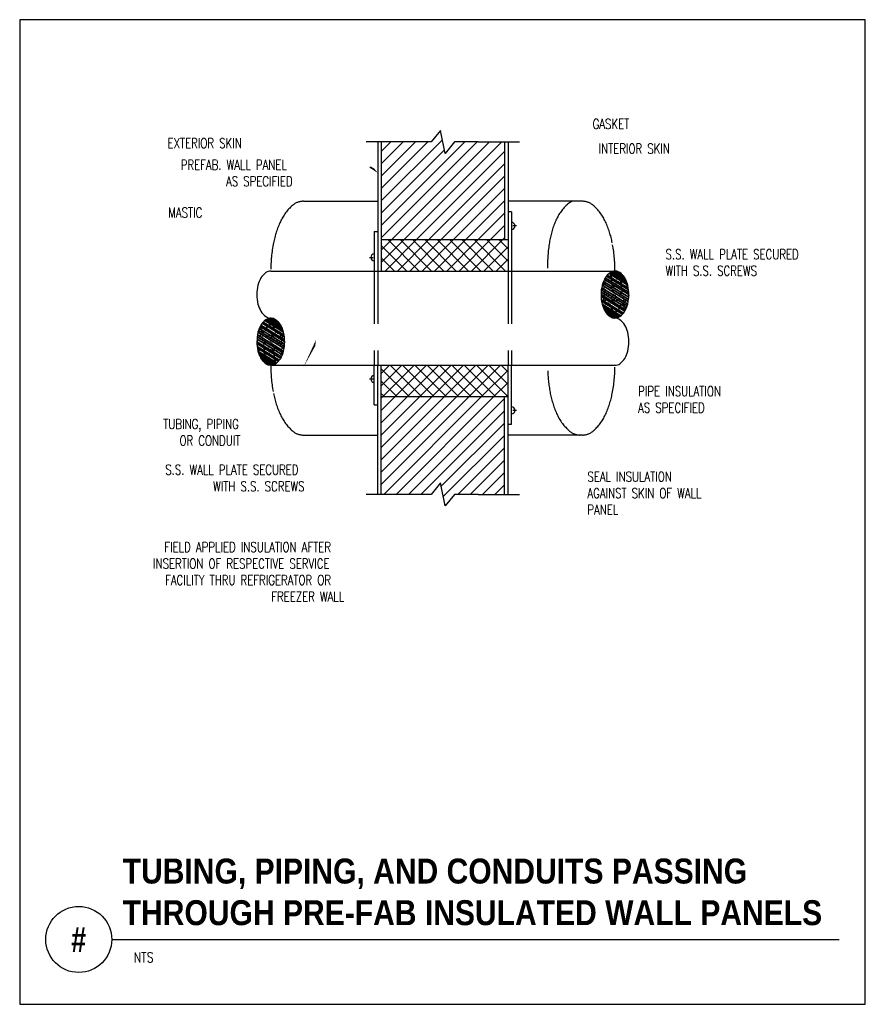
# Model space of a CAD drawing. Header units: inches. Extents: x -0.17 to 7.83, y -0.11 to 9.21.
import ezdxf
from ezdxf.enums import TextEntityAlignment as Align

# ---------------------------------------------------------------- set-up
doc = ezdxf.new("R2010")
doc.units = ezdxf.units.IN
doc.header["$MEASUREMENT"] = 0
doc.header["$PDSIZE"] = -1
doc.linetypes.add('DASHED', pattern=[0.75, 0.5, -0.25])
doc.linetypes.add('HIDDEN', pattern=[0.375, 0.25, -0.125])
doc.layers.add('G-ANNO-NPLT', color=7, linetype='Continuous', plot=False)
for name, color, linetype in [('M-DETL-HEVY', 5, 'Continuous'), ('M-DETL-MEDM', 4, 'Continuous'), ('M-DETL-PATT', 8, 'Continuous'), ('M-DETL-TEXT', 2, 'Continuous'), ('M-DETL-XTHN', 1, 'Continuous')]:
    doc.layers.add(name, color=color, linetype=linetype)
doc.styles.add('BOLD', font='bold.shx', dxfattribs={"width": 0.9})
doc.styles.add('Romans', font='romans.shx', dxfattribs={"width": 0.75})

msp = doc.modelspace()

# ---------------------------------------------------------------- linework, layer by layer
at = {"layer": 'G-ANNO-NPLT', "color": 6}
msp.add_lwpolyline([(-0.1673, -0.1052), (7.8326, -0.1052), (7.8326, 9.2073), (-0.1673, 9.2073)], close=True, dxfattribs=at)
at = {"layer": 'M-DETL-HEVY', "linetype": 'Continuous'}
for p, q in [((2.2084, 6.8299), (5.4644, 6.8299)), ((2.2084, 5.9389), (5.4644, 5.9389))]:
    msp.add_line(p, q, dxfattribs=at)
for points in [[(2.2084, 6.8299, 0.153705), (2.162, 6.8153), (2.162, 6.8153, 0.106853), (2.115, 6.7647), (2.115, 6.7647, 0.073696), (2.0872, 6.6965), (2.0872, 6.6965, 0.060248), (2.0764, 6.6072), (2.0764, 6.6072, 0.060248), (2.0872, 6.5179), (2.0872, 6.5179, 0.073696), (2.115, 6.4496), (2.115, 6.4496, 0.106853), (2.162, 6.399), (2.162, 6.399, 0.153705), (2.2084, 6.3844)], [(5.4644, 5.9389, 0.153705), (5.5107, 5.9535), (5.5107, 5.9535, 0.106853), (5.5577, 6.0041), (5.5577, 6.0041, 0.073696), (5.5856, 6.0724), (5.5856, 6.0724, 0.060248), (5.5964, 6.1617), (5.5964, 6.1617, 0.060248), (5.5856, 6.251), (5.5856, 6.251, 0.073696), (5.5577, 6.3192), (5.5577, 6.3192, 0.106853), (5.5107, 6.3698), (5.5107, 6.3698, 0.153705), (5.4644, 6.3844)]]:
    msp.add_lwpolyline(points, format="xyb", dxfattribs=at)
at = {"layer": 'M-DETL-MEDM', "linetype": 'Continuous'}
for p, q in [((3.2204, 8.0509), (3.2204, 6.8299)), ((3.2534, 8.0509), (3.2534, 6.8299)), ((4.4194, 8.0509), (4.4194, 7.1269)), ((4.4524, 8.0509), (4.4524, 6.8299)), ((4.4854, 7.3909), (4.4524, 7.3909)), ((4.4854, 7.3909), (4.4854, 6.8299)), ((3.1874, 7.2039), (3.1874, 6.8299)), ((3.1874, 7.2039), (3.2204, 7.2039)), ((4.532, 7.2572), (4.4971, 7.2572)), ((3.2534, 7.1269), (4.4524, 7.1269)), ((3.1408, 6.959), (3.1757, 6.959)), ((3.1874, 5.5649), (3.1874, 5.9389)), ((3.2204, 4.7179), (3.2204, 5.9389)), ((3.2534, 4.7179), (3.2534, 5.9389)), ((4.4524, 4.7179), (4.4524, 5.9389)), ((4.4854, 5.3779), (4.4854, 5.9389)), ((3.1408, 5.8098), (3.1757, 5.8098)), ((3.2534, 5.6419), (4.4524, 5.6419)), ((4.4194, 4.7179), (4.4194, 5.6419)), ((3.1874, 5.5649), (3.2204, 5.5649)), ((4.532, 5.5116), (4.4971, 5.5116)), ((4.4854, 5.3779), (4.4524, 5.3779))]:
    msp.add_line(p, q, dxfattribs=at)
at = {"layer": 'M-DETL-MEDM'}
for p, q in [((2.5164, 7.4899), (3.2204, 7.4899)), ((5.1564, 7.4899), (4.4524, 7.4899)), ((2.5164, 5.2789), (3.2204, 5.2789)), ((5.1564, 5.2789), (4.4524, 5.2789))]:
    msp.add_line(p, q, dxfattribs=at)
at = {"layer": 'M-DETL-MEDM', "linetype": 'DASHED'}
for p, q in [((3.1874, 6.8299), (3.1874, 5.9389)), ((3.2204, 6.8299), (3.2204, 5.9389)), ((4.4524, 6.8299), (4.4524, 5.9389)), ((4.4854, 6.8299), (4.4854, 5.9389))]:
    msp.add_line(p, q, dxfattribs=at)
at = {"layer": 'M-DETL-MEDM', "linetype": 'HIDDEN'}
for points in [[(2.5164, 7.4899, 0.1835), (2.4137, 7.4509), (2.4137, 7.4509, 0.102418), (2.2986, 7.2966), (2.2986, 7.2966, 0.061498), (2.234, 7.0976), (2.234, 7.0976, 0.047772), (2.2084, 6.8299)], [(4.8265, 6.8564, -0.043072), (4.8434, 7.0983), (4.8434, 7.0983, -0.061498), (4.901, 7.2995), (4.901, 7.2995, -0.102418), (5.0106, 7.4577), (5.0106, 7.4577, -0.09802), (5.0613, 7.4899)], [(5.1564, 7.4899, -0.1835), (5.2591, 7.4509), (5.2591, 7.4509, -0.102418), (5.3742, 7.2966), (5.3742, 7.2966, -0.061498), (5.4387, 7.0976), (5.4387, 7.0976, -0.047772), (5.4644, 6.8299)], [(2.5164, 5.2789, -0.1835), (2.4137, 5.3179), (2.4137, 5.3179, -0.102418), (2.2986, 5.4722), (2.2986, 5.4722, -0.061498), (2.234, 5.6712), (2.234, 5.6712, -0.047772), (2.2084, 5.9389)], [(4.8282, 5.8861, 0.038395), (4.8528, 5.6712), (4.8528, 5.6712, 0.061498), (4.9174, 5.4722), (4.9174, 5.4722, 0.102418), (5.0325, 5.3179), (5.0325, 5.3179, 0.1835), (5.1352, 5.2789)], [(5.1564, 5.2789, 0.1835), (5.2591, 5.3179), (5.2591, 5.3179, 0.102418), (5.3742, 5.4722), (5.3742, 5.4722, 0.061498), (5.4387, 5.6712), (5.4387, 5.6712, 0.047772), (5.4644, 5.9389)]]:
    msp.add_lwpolyline(points, format="xyb", dxfattribs=at)
at = {"layer": 'M-DETL-MEDM', "linetype": 'Continuous'}
for centre, start, end in [((4.4854, 7.2572), 270, 90), ((3.1874, 6.959), 90, 270), ((3.1874, 5.8098), 90, 270), ((4.4854, 5.5116), 270, 90)]:
    msp.add_arc(centre, 0.033, start, end, dxfattribs=at)
at = {"layer": 'M-DETL-PATT'}
for p, q in [((3.2534, 7.4935), (3.8319, 8.072)), ((3.2534, 7.9602), (3.3441, 8.0509)), ((3.2534, 7.8435), (3.4608, 8.0509)), ((3.2534, 7.7268), (3.5775, 8.0509)), ((3.2534, 7.6101), (3.6942, 8.0509)), ((3.2534, 7.2601), (4.0442, 8.0509)), ((3.2534, 7.1434), (4.1608, 8.0509)), ((3.3535, 7.1269), (4.2775, 8.0509)), ((3.4702, 7.1269), (4.3942, 8.0509)), ((3.2534, 7.3768), (3.8518, 7.9752)), ((3.5869, 7.1269), (4.4194, 7.9594)), ((3.7035, 7.1269), (4.4194, 7.8428)), ((3.8202, 7.1269), (4.4194, 7.7261)), ((3.9369, 7.1269), (4.4194, 7.6094)), ((4.0536, 7.1269), (4.4194, 7.4927)), ((4.1702, 7.1269), (4.4194, 7.3761)), ((4.2869, 7.1269), (4.4194, 7.2594)), ((3.2534, 6.9101), (3.4702, 7.1269)), ((3.2534, 7.0268), (3.3535, 7.1269)), ((3.2899, 6.8299), (3.5869, 7.1269)), ((3.613, 6.8299), (3.316, 7.1269)), ((3.4065, 6.8299), (3.7035, 7.1269)), ((3.7296, 6.8299), (3.4326, 7.1269)), ((3.5232, 6.8299), (3.8202, 7.1269)), ((3.8463, 6.8299), (3.5493, 7.1269)), ((3.6399, 6.8299), (3.9369, 7.1269)), ((3.963, 6.8299), (3.666, 7.1269)), ((3.7566, 6.8299), (4.0536, 7.1269)), ((4.0797, 6.8299), (3.7827, 7.1269)), ((3.8732, 6.8299), (4.1702, 7.1269)), ((4.1963, 6.8299), (3.8993, 7.1269)), ((3.9899, 6.8299), (4.2869, 7.1269)), ((4.313, 6.8299), (4.016, 7.1269)), ((4.1066, 6.8299), (4.4036, 7.1269)), ((4.4297, 6.8299), (4.1327, 7.1269)), ((4.4524, 6.9239), (4.2493, 7.1269)), ((4.4524, 7.0405), (4.366, 7.1269)), ((3.4963, 6.8299), (3.2534, 7.0728)), ((4.2232, 6.8299), (4.4524, 7.059)), ((3.3796, 6.8299), (3.2534, 6.9561)), ((4.3399, 6.8299), (4.4524, 6.9424)), ((3.2534, 5.86), (3.3322, 5.9389)), ((3.2534, 5.7434), (3.4489, 5.9389)), ((3.5176, 5.6419), (3.2534, 5.9061)), ((3.2686, 5.6419), (3.5656, 5.9389)), ((3.6342, 5.6419), (3.3372, 5.9389)), ((3.3853, 5.6419), (3.6823, 5.9389)), ((3.7509, 5.6419), (3.4539, 5.9389)), ((3.5019, 5.6419), (3.7989, 5.9389)), ((3.8676, 5.6419), (3.5706, 5.9389)), ((3.6186, 5.6419), (3.9156, 5.9389)), ((3.9843, 5.6419), (3.6873, 5.9389)), ((3.7353, 5.6419), (4.0323, 5.9389)), ((4.1009, 5.6419), (3.8039, 5.9389)), ((3.852, 5.6419), (4.149, 5.9389)), ((4.2176, 5.6419), (3.9206, 5.9389)), ((3.9686, 5.6419), (4.2656, 5.9389)), ((4.3343, 5.6419), (4.0373, 5.9389)), ((4.0853, 5.6419), (4.3823, 5.9389)), ((4.4509, 5.6419), (4.1539, 5.9389)), ((4.202, 5.6419), (4.4524, 5.8923)), ((4.4524, 5.7571), (4.2706, 5.9389)), ((4.4524, 5.8738), (4.3873, 5.9389)), ((3.4009, 5.6419), (3.2534, 5.7894)), ((4.3186, 5.6419), (4.4524, 5.7756)), ((3.2534, 5.51), (3.3853, 5.6419)), ((3.2534, 5.3934), (3.5019, 5.6419)), ((3.2534, 5.2767), (3.6186, 5.6419)), ((3.2534, 5.16), (3.7353, 5.6419)), ((3.2534, 5.0433), (3.852, 5.6419)), ((3.2534, 4.9267), (3.9686, 5.6419)), ((3.2534, 4.81), (4.0853, 5.6419)), ((3.278, 4.7179), (4.202, 5.6419)), ((3.3946, 4.7179), (4.3186, 5.6419)), ((3.5113, 4.7179), (4.4194, 5.626)), ((3.628, 4.7179), (4.4194, 5.5093)), ((3.8206, 4.7938), (4.4194, 5.3926)), ((3.8405, 4.6971), (4.4194, 5.276)), ((3.978, 4.7179), (4.4194, 5.1593)), ((4.0947, 4.7179), (4.4194, 5.0426)), ((4.2114, 4.7179), (4.4194, 4.9259)), ((4.328, 4.7179), (4.4194, 4.8093))]:
    msp.add_line(p, q, dxfattribs=at)
at = {"layer": 'M-DETL-PATT', "linetype": 'Continuous'}
for p, q in [((4.4036, 7.1269), (4.4194, 7.1427)), ((3.2629, 6.8299), (3.2534, 6.8395)), ((3.2842, 5.6419), (3.2534, 5.6727)), ((3.2534, 5.6267), (3.2686, 5.6419)), ((4.4353, 5.6419), (4.4524, 5.659))]:
    msp.add_line(p, q, dxfattribs=at)
at = {"layer": 'M-DETL-PATT'}
for p in [(5.4243, 6.8139), (5.4327, 6.8127), (5.4514, 6.8168), (5.4963, 6.8148), (5.5137, 6.8079), (5.3523, 6.7119), (5.3537, 6.7103), (5.3593, 6.7164), (5.3702, 6.7242), (5.3894, 6.7492), (5.3991, 6.7311), (5.3996, 6.7708), (5.4157, 6.7779), (5.4213, 6.784), (5.4278, 6.7871), (5.431, 6.7812), (5.4337, 6.7423), (5.4338, 6.7263), (5.436, 6.7251), (5.4399, 6.7951), (5.4632, 6.7729), (5.4803, 6.7176), (5.4818, 6.7578), (5.4974, 6.7284), (5.5067, 6.7463), (5.5122, 6.7524), (5.5139, 6.7051), (5.5151, 6.7727), (5.5174, 6.7555), (5.5209, 6.7287), (5.5227, 6.719), (5.5268, 6.775), (5.5423, 6.7853), (5.5609, 6.7305), (5.3486, 6.6518), (5.3545, 6.6947), (5.3574, 6.6657), (5.3581, 6.6679), (5.364, 6.623), (5.3698, 6.6398), (5.3883, 6.6172), (5.3993, 6.6283), (5.4028, 6.6817), (5.4184, 6.65), (5.4312, 6.6784), (5.4334, 6.6419), (5.4395, 6.6983), (5.4401, 6.6923), (5.4447, 6.6787), (5.4454, 6.6535), (5.4477, 6.6363), (5.4502, 6.6848), (5.4664, 6.6838), (5.4819, 6.655), (5.497, 6.644), (5.5093, 6.6184), (5.5229, 6.6162), (5.5268, 6.6839), (5.5291, 6.6667), (5.53, 6.6858), (5.5326, 6.6399), (5.5356, 6.6471), (5.5412, 6.6532), (5.5605, 6.646), (5.5646, 6.6816), (5.5713, 6.6861), (5.3403, 6.5932), (5.3488, 6.549), (5.3564, 6.5824), (5.3576, 6.5629), (5.3662, 6.6059), (5.3698, 6.579), (5.373, 6.5507), (5.3757, 6.5342), (5.3827, 6.6111), (5.3995, 6.5256), (5.4039, 6.5953), (5.4314, 6.5757), (5.4366, 6.5528), (5.4403, 6.5896), (5.4473, 6.5508), (5.4512, 6.6095), (5.4571, 6.5646), (5.4594, 6.5475), (5.4629, 6.5206), (5.4675, 6.5974), (5.4736, 6.5795), (5.4792, 6.5856), (5.4821, 6.5522), (5.5002, 6.5548), (5.514, 6.6023), (5.5311, 6.5995), (5.5383, 6.5192), (5.5385, 6.5951), (5.5408, 6.5779), (5.5443, 6.5511), (5.5637, 6.5569), (5.5646, 6.5479), (5.5648, 6.5789), (5.5702, 6.554), (5.5947, 6.6015), (5.3741, 6.4643), (5.3779, 6.517), (5.3815, 6.4902), (5.3853, 6.4832), (5.3874, 6.4454), (5.3896, 6.4282), (5.4035, 6.5109), (5.4117, 6.5119), (5.4172, 6.5179), (5.4316, 6.4729), (5.4377, 6.4664), (5.4405, 6.4868), (5.4671, 6.513), (5.4688, 6.4758), (5.4711, 6.4586), (5.4746, 6.4318), (5.4763, 6.4516), (5.4823, 6.4495), (5.5013, 6.4685), (5.5026, 6.4803), (5.5082, 6.4864), (5.5142, 6.4996), (5.5231, 6.5135), (5.5307, 6.515), (5.5339, 6.4259), (5.5502, 6.5062), (5.5525, 6.4891), (5.556, 6.4622), (5.5649, 6.4761), (5.5649, 6.4705), (5.3997, 6.4228), (5.4406, 6.4127), (5.4462, 6.4187), (5.4703, 6.4238), (5.4805, 6.387), (5.5233, 6.4107)]:
    msp.add_point(p, dxfattribs=at)
at = {"layer": 'M-DETL-PATT', "linetype": 'Continuous'}
for p in [(2.1389, 6.3429), (2.1495, 6.3581), (2.1923, 6.3818), (2.1982, 6.337), (2.2024, 6.345), (2.2266, 6.3501), (2.2321, 6.3562), (2.266, 6.3471), (2.2731, 6.346), (2.2832, 6.3406), (5.4067, 6.4218), (2.1078, 6.2927), (2.1079, 6.2983), (2.1167, 6.3066), (2.1203, 6.2798), (2.1225, 6.2626), (2.1345, 6.2496), (2.1421, 6.2538), (2.1497, 6.2553), (2.1585, 6.2693), (2.1646, 6.2824), (2.1702, 6.2885), (2.1715, 6.3004), (2.1905, 6.3194), (2.1965, 6.3172), (2.2017, 6.3102), (2.204, 6.293), (2.2057, 6.2559), (2.2099, 6.2482), (2.2323, 6.282), (2.2351, 6.3024), (2.2412, 6.2959), (2.2555, 6.2509), (2.2611, 6.2569), (2.2692, 6.2579), (2.2733, 6.2432), (2.2854, 6.3234), (2.2874, 6.2857), (2.2913, 6.2786), (2.2948, 6.2518), (2.2987, 6.3045), (2.0781, 6.1673), (2.1026, 6.2148), (2.108, 6.1899), (2.1082, 6.2209), (2.109, 6.2119), (2.1284, 6.2178), (2.132, 6.1909), (2.1342, 6.1737), (2.1417, 6.1694), (2.1499, 6.1526), (2.1587, 6.1665), (2.1635, 6.1504), (2.1726, 6.214), (2.1906, 6.2166), (2.1936, 6.1832), (2.1991, 6.1893), (2.2052, 6.1714), (2.2134, 6.2214), (2.2157, 6.2042), (2.2216, 6.1594), (2.2254, 6.218), (2.2325, 6.1792), (2.2362, 6.2161), (2.2414, 6.1931), (2.2688, 6.1735), (2.2845, 6.1517), (2.2901, 6.1577), (2.2971, 6.2346), (2.2998, 6.2181), (2.303, 6.1898), (2.3065, 6.1629), (2.3151, 6.2059), (2.3164, 6.1865), (2.324, 6.2198), (2.3324, 6.1756), (2.1015, 6.0827), (2.1082, 6.0872), (2.1122, 6.1228), (2.1316, 6.1156), (2.1372, 6.1217), (2.1401, 6.1289), (2.1428, 6.083), (2.1437, 6.1021), (2.1459, 6.0849), (2.1589, 6.0637), (2.1758, 6.1249), (2.1908, 6.1138), (2.2063, 6.0851), (2.2225, 6.084), (2.2251, 6.1325), (2.2274, 6.1153), (2.2281, 6.0901), (2.2327, 6.0765), (2.2333, 6.0705), (2.2394, 6.1269), (2.2415, 6.0904), (2.2544, 6.1188), (2.2699, 6.0871), (2.2735, 6.1405), (2.303, 6.129), (2.3088, 6.1458), (2.3147, 6.1009), (2.3153, 6.1031), (2.3182, 6.0741), (2.319, 6.0585), (2.3205, 6.0569), (2.3242, 6.117), (2.1118, 6.0384), (2.1304, 5.9835), (2.146, 5.9938), (2.15, 6.0498), (2.1518, 6.0401), (2.1554, 6.0133), (2.1576, 5.9961), (2.1591, 5.961), (2.1605, 6.0164), (2.1661, 6.0225), (2.1754, 6.0404), (2.191, 6.0111), (2.1924, 6.0512), (2.2096, 5.9959), (2.2329, 5.9737), (2.2368, 6.0437), (2.239, 6.0425), (2.2391, 6.0265), (2.2417, 5.9876), (2.245, 5.9817), (2.2515, 5.9848), (2.2571, 5.9909), (2.2731, 5.998), (2.2736, 6.0377), (2.2834, 6.0196), (2.3026, 6.0446), (2.3135, 6.0525), (2.1765, 5.9541), (2.2214, 5.952), (2.2401, 5.9561), (2.2485, 5.9549)]:
    msp.add_point(p, dxfattribs=at)
at = {"layer": 'M-DETL-TEXT'}
msp.add_line((0.7043, 0.5081), (7.5862, 0.5081), dxfattribs=at)
for points in [[(4.4194, 7.7978, 0, 0.0313, 0), (4.498, 7.849, 0, 0, 0), (5.0708, 8.2219, 0, 0, 0), (5.2015, 8.2219, 0, 0, 0)], [(3.2204, 7.7576, 0, 0.0313, 0), (3.1509, 7.8206, 0, 0, 0), (2.766, 8.0515, 0, 0, 0), (2.0909, 8.0515, 0, 0, 0)], [(4.4524, 7.5564, 0, 0.0313, 0), (4.531, 7.6075, 0, 0, 0), (5.1038, 7.9805, 0, 0, 0), (5.2345, 7.9805, 0, 0, 0)], [(3.4315, 7.5429, 0, 0.0313, 0), (3.3425, 7.5826, 0, 0, 0), (2.7933, 7.8274, 0, 0, 0), (2.6012, 7.8274, 0, 0, 0)], [(3.1874, 7.2387, 0, 0.0313, 0), (3.1008, 7.2747, 0, 0, 0), (2.8471, 7.3804, 0, 0, 0), (1.6136, 7.3804, 0, 0, 0)], [(4.4854, 6.9924, 0, 0.0313, 0), (4.5791, 6.9924, 0, 0, 0), (5.8737, 6.9924, 0, 0, 0)], [(2.635, 6.1784, 0, 0.0313, 0), (2.6105, 6.0879, 0, 0, 0), (2.2168, 5.3817, 0, 0, 0), (2.0551, 5.3817, 0, 0, 0)], [(5.1912, 5.4722, 0, 0.0313, 0), (5.2666, 5.5279, 0, 0, 0), (5.495, 5.6968, 0, 0, 0), (5.6022, 5.6968, 0, 0, 0)], [(3.684, 5.6419, 0, 0.0313, 0), (3.6576, 5.552, 0, 0, 0), (3.2682, 4.2276, 0, 0, 0), (3.053, 4.2276, 0, 0, 0)], [(3.1874, 5.5649, 0, 0.0313, 0), (3.1594, 5.4754, 0, 0, 0), (2.9942, 4.9462, 0, 0, 0), (2.7138, 4.9462, 0, 0, 0)], [(4.4879, 5.2435, 0, 0.0313, 0), (4.5585, 5.1818, 0, 0, 0), (4.9046, 4.8797, 0, 0, 0), (5.1218, 4.8797, 0, 0, 0)]]:
    msp.add_lwpolyline(points, format="xyseb", dxfattribs=at)
msp.add_circle((0.3917, 0.5081), 0.3125, dxfattribs=at)
at = {"layer": 'M-DETL-XTHN'}
for p, q in [((3.5031, 8.0509), (3.1112, 8.0509)), ((4.1696, 8.0509), (4.5615, 8.0509)), ((3.5031, 4.7179), (3.1112, 4.7179)), ((4.1696, 4.7179), (4.5615, 4.7179))]:
    msp.add_line(p, q, dxfattribs=at)
for points in [[(4.1696, 8.0509), (3.9477, 8.0509), (3.8589, 7.9411), (3.8139, 8.1594), (3.7251, 8.0509), (3.5031, 8.0509)], [(4.1696, 4.7179), (3.9477, 4.7179), (3.8589, 4.6081), (3.8139, 4.8264), (3.7251, 4.7179), (3.5031, 4.7179)]]:
    msp.add_lwpolyline(points, dxfattribs=at)

# ---------------------------------------------------------------- texts
at = {"layer": 'M-DETL-TEXT', "style": 'BOLD', "width": 0.8}
msp.add_text('#', height=0.2362, dxfattribs=at).set_placement((0.3917, 0.5081), align=Align.MIDDLE)
at = {"layer": 'M-DETL-TEXT', "style": 'Romans', "width": 0.8}
msp.add_text('NTS', height=0.09375, dxfattribs=at).set_placement((0.9118, 0.2914))
at = {"layer": 'M-DETL-TEXT', "attachment_point": 1}
for s, insert, char_height, width, style in [('GASKET', (5.2527, 8.2682), 0.09375, 0.495536, 'Romans'), ('EXTERIOR SKIN', (1.2316, 8.0864), 0.09375, 1.114904, 'Romans'), ('INTERIOR SKIN', (5.3092, 8.0348), 0.09375, 1.147644, 'Romans'), ('\\pi0.40688;PREFAB. WALL PANEL\\P\\pi0.83545;AS SPECIFIED', (0.9495, 7.8818), 0.09375, 1.538575, 'Romans'), ('MASTIC', (1.2381, 7.4299), 0.09375, 0.446429, 'Romans'), ('S.S. WALL PLATE SECURED WITH S.S. SCREWS', (5.9429, 7.0354), 0.09375, 1.549107, 'Romans'), ('PIPE INSULATION AS SPECIFIED', (5.6834, 5.7402), 0.09375, 0.929527, 'Romans'), ('\\pi0.26563;TUBING, PIPING\\P\\pi0.41964;OR CONDUIT', (0.9255, 5.43), 0.09375, 1.0625, 'Romans'), ('\\pi0.12004;S.S. WALL PLATE SECURED \\P\\pi0.57205;WITH S.S. SCREWS', (1.0904, 4.9973), 0.09375, 1.549725, 'Romans'), ('SEAL INSULATION AGAINST SKIN OF WALL PANEL', (5.2034, 4.9323), 0.09375, 1.183036, 'Romans'), ('\\pi0.38712;FIELD APPLIED INSULATION AFTER \\P\\pi0.27998;INSERTION OF RESPECTIVE SERVICE \\P\\pi0.39382;FACILITY THRU REFRIGERATOR OR \\P\\pi1.3983;FREEZER WALL', (0.8144, 4.2663), 0.09375, 2.165022, 'Romans'), ('TUBING, PIPING, AND CONDUITS PASSING \\PTHROUGH PRE-FAB INSULATED WALL PANELS', (0.8071, 1.2733), 0.23622, 8.04384, 'BOLD')]:
    msp.add_mtext(s, dxfattribs=dict(at, insert=insert, char_height=char_height, width=width, style=style))

# ---------------------------------------------------------------- meshes
at = {"layer": 'M-DETL-HEVY', "linetype": 'Continuous'}
mesh = msp.add_polyface(dxfattribs=at)
corners = [(5.418, 6.399), (5.4068, 6.4088), (5.4401, 6.3881), (5.3918, 6.4218), (5.4481, 6.3869), (5.4644, 6.3844), (5.3813, 6.4359), (5.4644, 6.3844), (5.4739, 6.3859), (5.371, 6.4496), (5.4887, 6.3881), (5.3628, 6.4662), (5.499, 6.3932), (5.3546, 6.4827), (5.5107, 6.399), (5.3493, 6.4991), (5.5208, 6.4077), (5.3432, 6.5179), (5.5369, 6.4218), (5.3382, 6.545), (5.5447, 6.4322), (5.3351, 6.5622), (5.5577, 6.4496), (5.3335, 6.5887), (5.5645, 6.4633), (5.3324, 6.6072), (5.5742, 6.4827), (5.3339, 6.6317), (5.5799, 6.5004), (5.3351, 6.6521), (5.5856, 6.5179), (5.3385, 6.671), (5.5902, 6.5433), (5.3432, 6.6965), (5.5937, 6.5622), (5.3489, 6.714), (5.5949, 6.5826), (5.3546, 6.7316), (5.5964, 6.6072), (5.3643, 6.7511), (5.5953, 6.6256), (5.371, 6.7647), (5.5937, 6.6521), (5.3841, 6.7821), (5.5905, 6.6693), (5.3918, 6.7925), (5.5856, 6.6965), (5.408, 6.8066), (5.5795, 6.7152), (5.418, 6.8153), (5.5742, 6.7316), (5.4298, 6.8211), (5.5659, 6.7481), (5.4401, 6.8262), (5.5577, 6.7647), (5.4549, 6.8284), (5.5475, 6.7784), (5.4644, 6.8299), (5.5369, 6.7925), (5.4806, 6.8274), (5.522, 6.8055), (5.4887, 6.8262), (5.5107, 6.8153)]
mesh.append_faces([[corners[k] for k in face] for face in [(0, 0, 2, 1), (1, 2, 4, 3), (3, 4, 7, 6), (6, 5, 8, 9), (9, 8, 10, 11), (11, 10, 12, 13), (13, 12, 14, 15), (15, 14, 16, 17), (17, 16, 18, 19), (19, 18, 20, 21), (21, 20, 22, 23), (23, 22, 24, 25), (25, 24, 26, 27), (27, 26, 28, 29), (29, 28, 30, 31), (31, 30, 32, 33), (33, 32, 34, 35), (35, 34, 36, 37), (37, 36, 38, 39), (39, 38, 40, 41), (41, 40, 42, 43), (43, 42, 44, 45), (45, 44, 46, 47), (47, 46, 48, 49), (49, 48, 50, 51), (51, 50, 52, 53), (53, 52, 54, 55), (55, 54, 56, 57), (57, 56, 58, 59), (59, 58, 60, 61), (61, 60, 62, 62)]], dxfattribs={"vtx0": -1, "vtx2": -1})
mesh = msp.add_polyface(dxfattribs=at)
corners = [(2.162, 5.9535), (2.1508, 5.9633), (2.1841, 5.9426), (2.1358, 5.9763), (2.1921, 5.9414), (2.1253, 5.9904), (2.2084, 5.9389), (2.115, 6.0041), (2.2179, 5.9404), (2.1068, 6.0207), (2.2327, 5.9426), (2.0986, 6.0372), (2.243, 5.9477), (2.0933, 6.0536), (2.2547, 5.9535), (2.0872, 6.0724), (2.2648, 5.9622), (2.0822, 6.0995), (2.2809, 5.9763), (2.0791, 6.1167), (2.2887, 5.9867), (2.0775, 6.1432), (2.3017, 6.0041), (2.0764, 6.1617), (2.3085, 6.0178), (2.0779, 6.1862), (2.3182, 6.0372), (2.0791, 6.2066), (2.3239, 6.0549), (2.0825, 6.2255), (2.3296, 6.0724), (2.0872, 6.251), (2.3342, 6.0978), (2.0929, 6.2685), (2.3377, 6.1167), (2.0986, 6.2861), (2.3389, 6.1371), (2.1083, 6.3056), (2.3404, 6.1617), (2.115, 6.3192), (2.3393, 6.1801), (2.1281, 6.3366), (2.3377, 6.2066), (2.1358, 6.347), (2.3345, 6.2238), (2.152, 6.3611), (2.3296, 6.251), (2.162, 6.3698), (2.3235, 6.2697), (2.1738, 6.3756), (2.3182, 6.2861), (2.1841, 6.3807), (2.3099, 6.3026), (2.1989, 6.3829), (2.3017, 6.3192), (2.2084, 6.3844), (2.2915, 6.3329), (2.2084, 6.3844), (2.2809, 6.347), (2.2246, 6.3819), (2.266, 6.36), (2.2327, 6.3807), (2.2547, 6.3698)]
mesh.append_faces([[corners[k] for k in face] for face in [(0, 0, 2, 1), (1, 2, 4, 3), (3, 4, 6, 5), (5, 6, 8, 7), (7, 8, 10, 9), (9, 10, 12, 11), (11, 12, 14, 13), (13, 14, 16, 15), (15, 16, 18, 17), (17, 18, 20, 19), (19, 20, 22, 21), (21, 22, 24, 23), (23, 24, 26, 25), (25, 26, 28, 27), (27, 28, 30, 29), (29, 30, 32, 31), (31, 32, 34, 33), (33, 34, 36, 35), (35, 36, 38, 37), (37, 38, 40, 39), (39, 40, 42, 41), (41, 42, 44, 43), (43, 44, 46, 45), (45, 46, 48, 47), (47, 48, 50, 49), (49, 50, 52, 51), (51, 52, 54, 53), (53, 54, 56, 55), (57, 56, 58, 59), (59, 58, 60, 61), (61, 60, 62, 62)]], dxfattribs={"vtx0": -1, "vtx2": -1})

doc.saveas('drawing.dxf')
